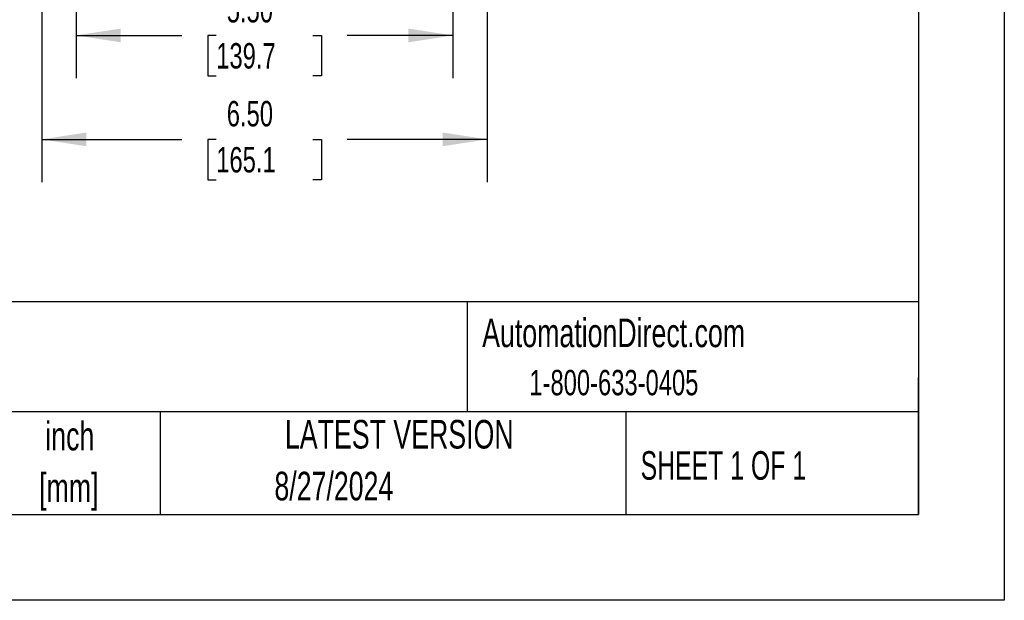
# Model space of a CAD drawing. Header units: inches. Extents: x 0 to 55, y 0 to 42.5.
# Tile 7 of 17: x 40.6 to 55, y 0 to 8.5. Entities that reach past the tile are written whole.
import ezdxf

# ---------------------------------------------------------------- set-up
doc = ezdxf.new("R2010")
doc.units = ezdxf.units.IN
doc.header["$LTSCALE"] = 5
doc.header["$MEASUREMENT"] = 0
doc.linetypes.add('CENTERX2', pattern=[0.8, 0.5, -0.1, 0.1, -0.1])
doc.layers.add('DIMENSIONS', color=140, linetype='Continuous', lineweight=25)
doc.layers.add('TEXT', color=140, linetype='Continuous', lineweight=25)
doc.styles.add('SLDTEXTSTYLE0', font='TXT', dxfattribs={"width": 0.7})
doc.styles.add('SLDTEXTSTYLE1', font='TXT', dxfattribs={"width": 0.65})
doc.dimstyles.new('SLDDIMSTYLE1', dxfattribs={"dimtxt": 0.37037, "dimasz": 0.65, "dimexe": 0, "dimexo": 0.0625, "dimgap": 0.092593, "dimtad": 0, "dimtih": 1, "dimtoh": 1, "dimrnd": 1e-09, "dimzin": 4, "dimdsep": 46, "dimtxsty": 'SLDTEXTSTYLE0', "dimsah": 1, "dimcen": 0.09, "dimadec": 0, "dimazin": 1, "dimtfac": 1, "dimtofl": 0, "dimtmove": 0, "dimatfit": 3, "dimfxl": 0, "dimfrac": 2, "dimtolj": 1, "dimtzin": 12, "dimarcsym": 0})

# ---------------------------------------------------------------- blocks, each defined once
blk = doc.blocks.new('SW_NOTE_0_1')
at = {"layer": 'TEXT', "color": 0, "linetype": 'CENTERX2', "lineweight": 18, "char_height": 0.4167, "attachment_point": 2, "style": 'SLDTEXTSTYLE0'}
for s, insert in [('inch', (0.625, 0.537)), ('[mm]', (0.611, -0.215))]:
    blk.add_mtext(s, dxfattribs=dict(at, insert=insert))
blk = doc.blocks.new('_D_8')
at = {"layer": 'DIMENSIONS'}
for p, q in [((40.955, 10.448), (40.955, 6.098)), ((47.455, 10.448), (47.455, 6.098)), ((40.955, 6.723), (42.998, 6.723)), ((43.5, 6.722), (43.376, 6.722)), ((43.376, 6.722), (43.376, 6.133)), ((44.909, 6.722), (45.034, 6.722)), ((45.034, 6.722), (45.034, 6.133)), ((47.455, 6.723), (45.411, 6.723)), ((43.376, 6.133), (43.5, 6.133)), ((45.034, 6.133), (44.909, 6.133))]:
    blk.add_line(p, q, dxfattribs=at)
for points in [[(40.955, 6.723), (41.605, 6.623), (41.605, 6.823)], [(47.455, 6.723), (46.805, 6.823), (46.805, 6.623)]]:
    blk.add_solid(points, dxfattribs=at)
at = {"layer": 'DIMENSIONS', "char_height": 0.3704, "attachment_point": 1, "style": 'SLDTEXTSTYLE0'}
for s, insert in [('6.50', (43.654, 7.283)), ('165.1', (43.5, 6.611))]:
    blk.add_mtext(s, dxfattribs=dict(at, insert=insert))
blk = doc.blocks.new('_D_12')
at = {"layer": 'DIMENSIONS'}
for p, q in [((41.455, 9.198), (41.455, 7.614)), ((46.955, 9.198), (46.955, 7.614)), ((41.455, 8.239), (42.998, 8.239)), ((43.5, 8.238), (43.376, 8.238)), ((43.376, 8.238), (43.376, 7.649)), ((44.909, 8.238), (45.034, 8.238)), ((45.034, 8.238), (45.034, 7.649)), ((46.955, 8.239), (45.411, 8.239)), ((43.376, 7.649), (43.5, 7.649)), ((45.034, 7.649), (44.909, 7.649))]:
    blk.add_line(p, q, dxfattribs=at)
for points in [[(41.455, 8.239), (42.105, 8.139), (42.105, 8.339)], [(46.955, 8.239), (46.305, 8.339), (46.305, 8.139)]]:
    blk.add_solid(points, dxfattribs=at)
at = {"layer": 'DIMENSIONS', "char_height": 0.3704, "attachment_point": 1, "style": 'SLDTEXTSTYLE0'}
for s, insert in [('5.50', (43.654, 8.799)), ('139.7', (43.5, 8.127))]:
    blk.add_mtext(s, dxfattribs=dict(at, insert=insert))

msp = doc.modelspace()

# ---------------------------------------------------------------- linework, layer by layer
at = {"color": 7, "linetype": 'Continuous'}
for p, q in [((55.000486, 42.500526), (55.000486, 0.000526)), ((55.000486, 0.000526), (0.000486, 0.000526))]:
    msp.add_line(p, q, dxfattribs=at)
at = {"layer": 'TEXT'}
for p, q in [((53.75, 41.25), (53.75, 1.25)), ((53.75, 4.355533), (1.25, 4.355533)), ((47.160507, 4.355533), (47.160507, 2.75)), ((53.75, 1.25), (53.75, 3.25)), ((53.75, 2.75), (1.25, 2.75)), ((42.679547, 2.75), (42.679547, 1.25)), ((49.4781, 2.75), (49.4781, 1.25)), ((1.25, 1.25), (53.75, 1.25))]:
    msp.add_line(p, q, dxfattribs=at)

# ---------------------------------------------------------------- block references
at = {"layer": 'TEXT', "linetype": 'CENTERX2', "lineweight": 18}
msp.add_blockref('SW_NOTE_0_1', (40.737992, 2.067274), dxfattribs=at)

# ---------------------------------------------------------------- texts
for s, insert, char_height, attachment_point, style in [('AutomationDirect.com', (47.380897, 4.109553), 0.41666667, 1, 'SLDTEXTSTYLE0'), ('1-800-633-0405', (48.069209, 3.361141), 0.37037037, 1, 'SLDTEXTSTYLE0'), ('LATEST VERSION', (46.171679, 2.630707), 0.41666667, 2, 'SLDTEXTSTYLE0'), ('SHEET 1 OF 1', (49.693166, 2.17549), 0.41666667, 1, 'SLDTEXTSTYLE1'), ('8/27/2024', (45.216829, 1.8751), 0.4166667, 2, 'SLDTEXTSTYLE0')]:
    msp.add_mtext(s, dxfattribs=dict(at, insert=insert, char_height=char_height, attachment_point=attachment_point, style=style))

# ---------------------------------------------------------------- dimensions: what is measured, and where the dimension line sits
at = {"layer": 'DIMENSIONS'}
for base, p1, p2, picture, middle in [((47.454651, 6.723184), (40.954651, 10.698341), (47.454651, 10.698341), '_D_8', (44.204651, 6.723184)), ((46.954651, 8.238952), (41.454651, 9.448341), (46.954651, 9.448341), '_D_12', (44.204651, 8.238952))]:
    dim = msp.add_linear_dim(base=base, p1=p1, p2=p2, dimstyle='SLDDIMSTYLE1', dxfattribs=at)
    dim.commit()
    dim.dimension.update_dxf_attribs({"geometry": picture, "text_midpoint": middle, "dimtype": 160})

doc.saveas('drawing.dxf')
